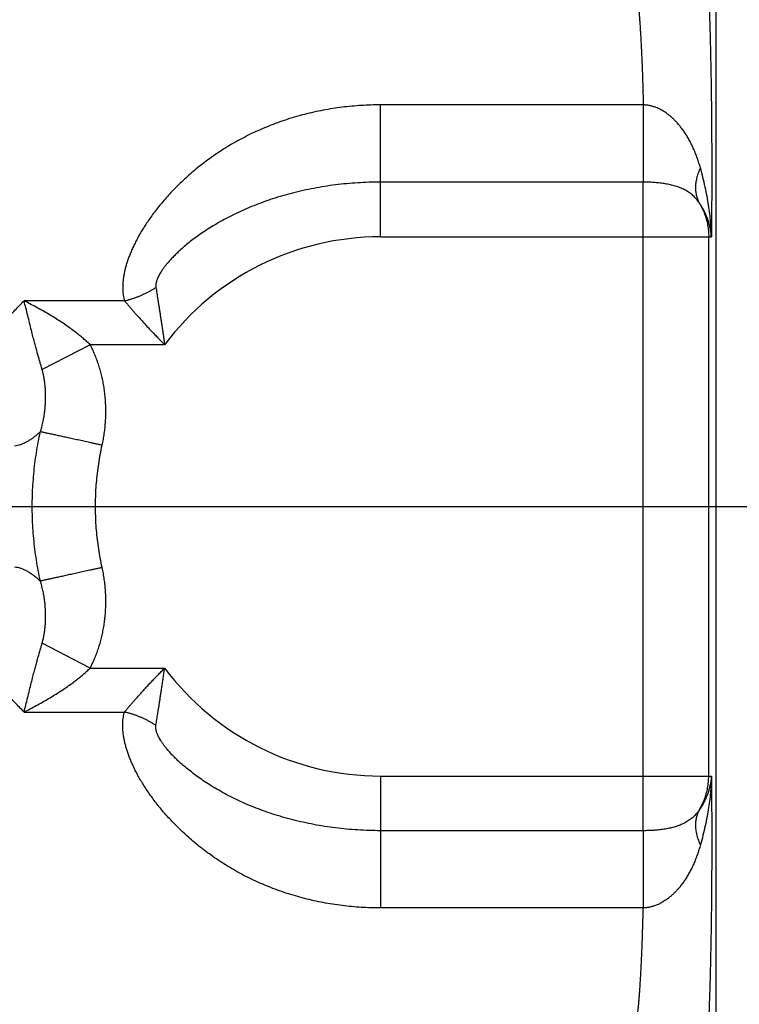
# Model space of a CAD drawing. Header units: inches. Extents: x 0 to 34, y 0 to 22.
# Tile 17 of 152: x 7.011 to 7.435, y 8.283 to 8.863. Entities that reach past the tile are written whole.
import ezdxf

# ---------------------------------------------------------------- set-up
doc = ezdxf.new("R2010")
doc.units = ezdxf.units.IN
doc.header["$LTSCALE"] = 1.87
doc.header["$MEASUREMENT"] = 0
doc.layers.get('0').update_dxf_attribs({"linetype": 'CONTINUOUS'})
doc.layers.add('DIMENSIONS', color=7, linetype='CONTINUOUS')
doc.styles.get("Standard").update_dxf_attribs({"font": 'txt', "width": 0.8})
doc.dimstyles.new('DIMSTYLE_1', dxfattribs={"dimtxt": 0.125, "dimasz": 0.18, "dimexe": 0.18, "dimexo": 0.0625, "dimgap": 0.09, "dimtad": 0, "dimtih": 1, "dimtoh": 1, "dimdec": 3, "dimzin": 4, "dimdsep": 46, "dimtxsty": 'STANDARD', "dimblk": '_FILLED', "dimblk1": '_FILLED', "dimblk2": '_FILLED', "dimcen": 0.09, "dimadec": 0, "dimazin": 0, "dimtp": 0.01, "dimtm": 0.01, "dimtfac": 1, "dimtdec": 3, "dimtofl": 0, "dimtmove": 0, "dimatfit": 3, "dimldrblk": '_FILLED', "dimfxl": 1, "dimtolj": 1, "dimtzin": 4, "dimarcsym": 0})

# ---------------------------------------------------------------- blocks, each defined once
blk = doc.blocks.new('_FILLED')
at = {"color": 0, "linetype": 'BYBLOCK'}
blk.add_solid([(0, 0), (-1, 0.1736), (-1, -0.1736)], dxfattribs=at)
blk = doc.blocks.new('*D0')
at = {"layer": 'DIMENSIONS', "color": 2, "linetype": 'CONTINUOUS'}
for p, q in [((5.74989, 8.57643), (8.29689, 8.57643)), ((8.17189, 8.57643), (8.17189, 7.73706)), ((8.17189, 6.65543), (8.17189, 7.29956)), ((7.17833, 6.65543), (8.29689, 6.65543))]:
    blk.add_line(p, q, dxfattribs=at)
at = {"layer": 'DIMENSIONS', "color": 2, "linetype": 'CONTINUOUS', "xscale": 0.18, "yscale": 0.18, "zscale": 0.18}
for p, rotation in [((8.17189, 8.57643), 90), ((8.17189, 6.65543), 270)]:
    blk.add_blockref('_FILLED', p, dxfattribs=dict(at, rotation=rotation))
at = {"layer": 'DIMENSIONS', "color": 2, "linetype": 'CONTINUOUS', "width": 0.8}
for s, p in [('1.921', (7.82189, 7.54956)), ('[', (7.82189, 7.36206)), (']', (8.42189, 7.36206)), ('48.79', (7.92189, 7.36206))]:
    blk.add_text(s, height=0.125, dxfattribs=at).set_placement(p)
blk = doc.blocks.new('*D1')
at = {"layer": 'DIMENSIONS', "color": 2, "linetype": 'CONTINUOUS'}
for p, q in [((7.34989, 10.39143), (9.04689, 10.39143)), ((8.92189, 10.39143), (8.92189, 9.22117)), ((8.92189, 6.65543), (8.92189, 8.78367)), ((7.17833, 6.65543), (9.04689, 6.65543))]:
    blk.add_line(p, q, dxfattribs=at)
at = {"layer": 'DIMENSIONS', "color": 2, "linetype": 'CONTINUOUS', "xscale": 0.18, "yscale": 0.18, "zscale": 0.18}
for p, rotation in [((8.92189, 10.39143), 90), ((8.92189, 6.65543), 270)]:
    blk.add_blockref('_FILLED', p, dxfattribs=dict(at, rotation=rotation))
at = {"layer": 'DIMENSIONS', "color": 2, "linetype": 'CONTINUOUS', "width": 0.8}
for s, p in [('3.736', (8.57189, 9.03367)), ('[', (8.57189, 8.84617)), (']', (9.17189, 8.84617)), ('94.89', (8.67189, 8.84617))]:
    blk.add_text(s, height=0.125, dxfattribs=at).set_placement(p)

msp = doc.modelspace()

# ---------------------------------------------------------------- linework, layer by layer
at = {"color": 7, "linetype": 'CONTINUOUS'}
for p, q in [((7.42189, 6.94133), (7.42189, 10.22397)), ((7.37882, 8.81312), (7.22389, 8.81312)), ((7.22389, 8.73535), (7.22389, 8.81312)), ((7.37887, 8.76758), (7.22389, 8.76758)), ((7.37887, 8.38527), (7.37887, 8.76758)), ((7.22389, 8.73535), (7.41898, 8.73535)), ((7.41742, 8.41751), (7.41742, 8.73535)), ((7.07305, 8.69764), (7.01386, 8.69764)), ((7.05285, 8.67175), (7.02452, 8.65707)), ((7.09674, 8.67175), (7.05285, 8.67175)), ((7.05285, 8.48111), (7.02453, 8.49578)), ((7.05285, 8.48111), (7.09674, 8.48111)), ((7.01386, 8.45522), (7.07305, 8.45522)), ((7.22389, 8.41751), (7.41898, 8.41751)), ((7.22389, 8.41751), (7.22389, 8.33974)), ((7.37887, 8.38527), (7.22389, 8.38527)), ((7.37882, 8.33974), (7.22389, 8.33974))]:
    msp.add_line(p, q, dxfattribs=at)
for start, end in [(90, 143.14108), (216.85891, 270)]:
    msp.add_arc((7.22389, 8.57643), 0.15892, start, end, dxfattribs=at)
for points, knots in [([(7.41278, 8.92748), (7.41287, 8.92738), (7.41304, 8.92712), (7.41326, 8.92661), (7.41349, 8.92593), (7.41371, 8.92507), (7.41393, 8.92404), (7.41415, 8.92282), (7.41437, 8.92144), (7.41459, 8.91988), (7.41481, 8.91815), (7.41502, 8.91625), (7.41523, 8.91418), (7.41544, 8.91195), (7.41564, 8.90955), (7.41584, 8.907), (7.41604, 8.90429), (7.41623, 8.90143), (7.41642, 8.89842), (7.4166, 8.89526), (7.41678, 8.89196), (7.41696, 8.88852), (7.41713, 8.88495), (7.41729, 8.88124), (7.41745, 8.87741), (7.4176, 8.87346), (7.41774, 8.8694), (7.41788, 8.86522), (7.41802, 8.86093), (7.41814, 8.85654), (7.41826, 8.85206), (7.41838, 8.84748), (7.41848, 8.84282), (7.41858, 8.83807), (7.41868, 8.83325), (7.41876, 8.82837), (7.41884, 8.82342), (7.41891, 8.81841), (7.41897, 8.81334), (7.41903, 8.80824), (7.41907, 8.80309), (7.41911, 8.79791), (7.41914, 8.7927), (7.41917, 8.78746), (7.41919, 8.78222), (7.41919, 8.77696), (7.41919, 8.7717), (7.41919, 8.76644), (7.41917, 8.76119), (7.41915, 8.75595), (7.41912, 8.75075), (7.41908, 8.74557), (7.41903, 8.74044), (7.419, 8.73704), (7.41898, 8.73535)], [0, 0, 0, 0, 0.002036, 0.004882, 0.008596, 0.0132, 0.018703, 0.025106, 0.032401, 0.040582, 0.049644, 0.059578, 0.070374, 0.08202, 0.094501, 0.107804, 0.121914, 0.136818, 0.1525, 0.168944, 0.186125, 0.204018, 0.222601, 0.241856, 0.261766, 0.282313, 0.303469, 0.325202, 0.347484, 0.370289, 0.393597, 0.417384, 0.441622, 0.466278, 0.491322, 0.516724, 0.542455, 0.568485, 0.594785, 0.621326, 0.648078, 0.67501, 0.702087, 0.729274, 0.756533, 0.783838, 0.811167, 0.838496, 0.865791, 0.893, 0.920073, 0.946963, 0.97362, 1, 1, 1, 1]), ([(7.37281, 8.88752), (7.37291, 8.88744), (7.3731, 8.88723), (7.37334, 8.88681), (7.37358, 8.88624), (7.37381, 8.88552), (7.37405, 8.88465), (7.37429, 8.88363), (7.37452, 8.88247), (7.37476, 8.88116), (7.37499, 8.8797), (7.37521, 8.8781), (7.37544, 8.87636), (7.37566, 8.87449), (7.37587, 8.87247), (7.37608, 8.87033), (7.37629, 8.86805), (7.37649, 8.86565), (7.37669, 8.86312), (7.37688, 8.86047), (7.37706, 8.85771), (7.37724, 8.85484), (7.37741, 8.85185), (7.37758, 8.84876), (7.37773, 8.84557), (7.37789, 8.84228), (7.37803, 8.83891), (7.37817, 8.83544), (7.3783, 8.8319), (7.37842, 8.82828), (7.37853, 8.82458), (7.37864, 8.82082), (7.37873, 8.81699), (7.37879, 8.81442), (7.37882, 8.81312)], [0, 0, 0, 0, 0.00477, 0.011175, 0.019392, 0.029493, 0.041511, 0.055453, 0.071316, 0.089093, 0.108767, 0.130321, 0.153729, 0.178966, 0.206, 0.234798, 0.265322, 0.297531, 0.331381, 0.366822, 0.403802, 0.442273, 0.482187, 0.523498, 0.566156, 0.610102, 0.655254, 0.701531, 0.748885, 0.797271, 0.846636, 0.896919, 0.948059, 1, 1, 1, 1]), ([(7.22389, 8.81312), (7.22201, 8.81312), (7.21824, 8.81306), (7.2126, 8.8128), (7.20697, 8.81236), (7.20136, 8.81175), (7.19578, 8.81097), (7.19022, 8.81001), (7.1847, 8.80887), (7.17923, 8.80757), (7.17382, 8.80608), (7.16848, 8.80443), (7.16322, 8.80261), (7.15805, 8.80063), (7.15297, 8.7985), (7.14801, 8.79621), (7.14317, 8.79378), (7.13846, 8.79123), (7.1339, 8.78855), (7.1295, 8.78577), (7.12525, 8.78291), (7.12118, 8.77996), (7.11728, 8.77695), (7.11356, 8.7739), (7.11002, 8.77081), (7.10666, 8.7677), (7.10348, 8.76459), (7.10048, 8.76148), (7.09765, 8.75837), (7.09501, 8.7553), (7.09252, 8.75226), (7.09021, 8.74925), (7.08807, 8.74629), (7.08608, 8.74338), (7.08424, 8.74054), (7.08255, 8.73774), (7.08101, 8.73501), (7.0796, 8.73236), (7.07833, 8.72977), (7.07719, 8.72725), (7.07618, 8.72479), (7.07528, 8.72241), (7.07449, 8.72009), (7.07382, 8.71783), (7.07326, 8.71565), (7.07281, 8.71354), (7.07247, 8.71151), (7.07222, 8.70956), (7.07206, 8.70768), (7.07201, 8.70587), (7.07204, 8.70411), (7.07216, 8.7024), (7.07237, 8.70076), (7.07265, 8.69917), (7.0729, 8.69814), (7.07305, 8.69764)], [0, 0, 0, 0, 0.026969, 0.053909, 0.080826, 0.107729, 0.134627, 0.161519, 0.188397, 0.21524, 0.242011, 0.268682, 0.295235, 0.321655, 0.347923, 0.374004, 0.399849, 0.425412, 0.450645, 0.475505, 0.499951, 0.523939, 0.547436, 0.57041, 0.592827, 0.614666, 0.635908, 0.656537, 0.67654, 0.695908, 0.714634, 0.732712, 0.750148, 0.766951, 0.783128, 0.798687, 0.813635, 0.827981, 0.841734, 0.854914, 0.867557, 0.879704, 0.891386, 0.902608, 0.913361, 0.923648, 0.933467, 0.942836, 0.951799, 0.960422, 0.968789, 0.976937, 0.984857, 0.992549, 1, 1, 1, 1]), ([(7.4125, 8.77601), (7.41223, 8.77696), (7.41167, 8.77883), (7.41074, 8.78162), (7.40971, 8.78436), (7.4086, 8.78703), (7.4074, 8.78962), (7.40613, 8.79209), (7.40479, 8.79444), (7.4034, 8.79663), (7.40198, 8.79868), (7.40054, 8.80055), (7.39911, 8.80225), (7.39768, 8.80378), (7.39627, 8.80515), (7.3949, 8.80637), (7.39357, 8.80745), (7.39229, 8.80838), (7.39106, 8.8092), (7.38986, 8.80991), (7.3887, 8.81053), (7.38758, 8.81106), (7.38651, 8.81152), (7.38547, 8.8119), (7.38447, 8.81222), (7.38349, 8.81249), (7.38253, 8.8127), (7.38159, 8.81287), (7.38066, 8.813), (7.37974, 8.81309), (7.37913, 8.81311), (7.37882, 8.81312)], [0, 0, 0, 0, 0.055108, 0.110257, 0.16515, 0.219505, 0.272975, 0.325199, 0.375858, 0.42467, 0.471348, 0.515602, 0.557283, 0.59648, 0.63331, 0.667796, 0.699753, 0.729254, 0.75683, 0.782942, 0.807614, 0.830781, 0.852531, 0.873107, 0.892782, 0.911752, 0.930126, 0.948015, 0.965539, 0.982823, 1, 1, 1, 1]), ([(7.37882, 8.81312), (7.37882, 8.81254), (7.37882, 8.81136), (7.37882, 8.80959), (7.37883, 8.80779), (7.37883, 8.80598), (7.37883, 8.80415), (7.37883, 8.80231), (7.37883, 8.80046), (7.37883, 8.79862), (7.37884, 8.79677), (7.37884, 8.79494), (7.37884, 8.79311), (7.37884, 8.7913), (7.37884, 8.78951), (7.37885, 8.78775), (7.37885, 8.78601), (7.37885, 8.7843), (7.37885, 8.78263), (7.37885, 8.78099), (7.37885, 8.77941), (7.37886, 8.77786), (7.37886, 8.77637), (7.37886, 8.77493), (7.37886, 8.77355), (7.37886, 8.77223), (7.37886, 8.77097), (7.37887, 8.76978), (7.37887, 8.76866), (7.37887, 8.76793), (7.37887, 8.76758)], [0, 0, 0, 0, 0.0384, 0.077392, 0.116877, 0.156765, 0.196963, 0.23738, 0.277923, 0.318498, 0.359013, 0.399375, 0.43949, 0.479267, 0.518615, 0.557444, 0.595664, 0.633187, 0.669928, 0.705803, 0.740729, 0.774625, 0.807415, 0.839023, 0.869377, 0.898407, 0.926045, 0.95223, 0.976901, 1, 1, 1, 1]), ([(7.4125, 8.77601), (7.41228, 8.77555), (7.41186, 8.77462), (7.41131, 8.77321), (7.41083, 8.77182), (7.41043, 8.77043), (7.41011, 8.76905), (7.40986, 8.76768), (7.40969, 8.76634), (7.4096, 8.76501), (7.40959, 8.76371), (7.40966, 8.76244), (7.40981, 8.76119), (7.41003, 8.75998), (7.41034, 8.75881), (7.41072, 8.75767), (7.41118, 8.75657), (7.41153, 8.75587), (7.41173, 8.75552)], [0, 0, 0, 0, 0.072327, 0.143206, 0.212621, 0.280568, 0.347055, 0.412107, 0.475762, 0.538074, 0.599114, 0.658968, 0.71774, 0.775547, 0.832524, 0.888818, 0.944587, 1, 1, 1, 1]), ([(7.41898, 8.73535), (7.41896, 8.73676), (7.41886, 8.73968), (7.41855, 8.74421), (7.41805, 8.74901), (7.41736, 8.75406), (7.41646, 8.75932), (7.41535, 8.76476), (7.41403, 8.77036), (7.41303, 8.77411), (7.4125, 8.77601)], [0, 0, 0, 0, 0.102421, 0.212459, 0.329546, 0.453134, 0.582631, 0.717406, 0.856773, 1, 1, 1, 1]), ([(7.22389, 8.76758), (7.22167, 8.76758), (7.21723, 8.76751), (7.21059, 8.76721), (7.20399, 8.76669), (7.19745, 8.76598), (7.19098, 8.76507), (7.18461, 8.76397), (7.17835, 8.76268), (7.17221, 8.76121), (7.16622, 8.75958), (7.16039, 8.75778), (7.15474, 8.75583), (7.14928, 8.75375), (7.14403, 8.75154), (7.13901, 8.74924), (7.13422, 8.74685), (7.12968, 8.74439), (7.12541, 8.7419), (7.12141, 8.7394), (7.1177, 8.7369), (7.11428, 8.73443), (7.11116, 8.73202), (7.10833, 8.72968), (7.10578, 8.72744), (7.10352, 8.72531), (7.10152, 8.7233), (7.09976, 8.72142), (7.09825, 8.71966), (7.09694, 8.71804), (7.09583, 8.71655), (7.09489, 8.71518), (7.09411, 8.71392), (7.09346, 8.71278), (7.09293, 8.71172), (7.0925, 8.71076), (7.09216, 8.70987), (7.0919, 8.70907), (7.09172, 8.70833), (7.09159, 8.70766), (7.09152, 8.70704), (7.0915, 8.70647), (7.09152, 8.70595), (7.09155, 8.70561), (7.09158, 8.70545)], [0, 0, 0, 0, 0.043201, 0.086296, 0.129206, 0.171857, 0.214179, 0.256101, 0.297549, 0.338445, 0.378707, 0.418252, 0.457004, 0.494885, 0.531807, 0.567674, 0.602384, 0.635831, 0.667904, 0.698498, 0.727508, 0.754845, 0.780435, 0.804223, 0.826191, 0.846334, 0.864691, 0.881331, 0.896328, 0.909781, 0.921802, 0.932498, 0.942013, 0.950502, 0.958121, 0.964964, 0.971068, 0.976505, 0.981383, 0.985794, 0.989798, 0.993459, 0.996837, 1, 1, 1, 1]), ([(7.41173, 8.75552), (7.41148, 8.75589), (7.41098, 8.75661), (7.41016, 8.75764), (7.40926, 8.75863), (7.40829, 8.75957), (7.40726, 8.76046), (7.40616, 8.76129), (7.405, 8.76206), (7.40378, 8.76277), (7.40251, 8.76342), (7.40119, 8.76401), (7.39983, 8.76455), (7.39843, 8.76503), (7.397, 8.76546), (7.39555, 8.76584), (7.39407, 8.76618), (7.39258, 8.76647), (7.39107, 8.76673), (7.38955, 8.76694), (7.38803, 8.76712), (7.38651, 8.76727), (7.38498, 8.76739), (7.38345, 8.76748), (7.38192, 8.76754), (7.3804, 8.76758), (7.37938, 8.76758), (7.37887, 8.76758)], [0, 0, 0, 0, 0.035989, 0.07225, 0.108811, 0.145717, 0.183011, 0.220726, 0.25889, 0.297533, 0.336666, 0.376291, 0.416388, 0.456924, 0.497861, 0.539143, 0.580703, 0.622476, 0.66439, 0.706372, 0.748379, 0.790391, 0.832396, 0.874386, 0.916333, 0.95821, 1, 1, 1, 1]), ([(7.41898, 8.73535), (7.41893, 8.7361), (7.41878, 8.73762), (7.41841, 8.7399), (7.41791, 8.74219), (7.41725, 8.74449), (7.41644, 8.74678), (7.41549, 8.74904), (7.41438, 8.75126), (7.41313, 8.75343), (7.41221, 8.75483), (7.41173, 8.75552)], [0, 0, 0, 0, 0.104296, 0.210727, 0.319115, 0.429218, 0.540873, 0.653936, 0.768227, 0.883602, 1, 1, 1, 1]), ([(7.41173, 8.75552), (7.41203, 8.75502), (7.41263, 8.754), (7.41345, 8.75243), (7.41419, 8.75083), (7.41486, 8.74919), (7.41546, 8.74752), (7.41598, 8.74583), (7.41642, 8.74412), (7.41678, 8.74238), (7.41707, 8.74064), (7.41727, 8.73888), (7.41739, 8.73711), (7.41742, 8.73594), (7.41742, 8.73535)], [0, 0, 0, 0, 0.083302, 0.166646, 0.249998, 0.333343, 0.416678, 0.500021, 0.583393, 0.666769, 0.750124, 0.833444, 0.916732, 1, 1, 1, 1]), ([(7.07305, 8.69764), (7.07364, 8.69778), (7.07482, 8.69807), (7.07658, 8.69857), (7.07833, 8.69912), (7.08007, 8.69973), (7.08179, 8.7004), (7.0835, 8.70112), (7.08518, 8.70189), (7.08683, 8.70271), (7.08845, 8.70357), (7.09004, 8.70449), (7.09107, 8.70513), (7.09158, 8.70545)], [0, 0, 0, 0, 0.089991, 0.18053, 0.271499, 0.362777, 0.45424, 0.545765, 0.637228, 0.728505, 0.819473, 0.910011, 1, 1, 1, 1]), ([(7.09158, 8.70545), (7.09167, 8.70491), (7.09185, 8.7038), (7.09212, 8.7021), (7.09241, 8.70031), (7.09271, 8.69845), (7.09302, 8.69649), (7.09334, 8.69444), (7.09367, 8.69229), (7.09402, 8.69005), (7.09437, 8.68772), (7.09474, 8.6853), (7.09512, 8.68278), (7.09552, 8.68017), (7.09592, 8.67745), (7.09631, 8.67464), (7.0966, 8.67273), (7.09673, 8.67175)], [0, 0, 0, 0, 0.048348, 0.098921, 0.151845, 0.207266, 0.265341, 0.326201, 0.389873, 0.456343, 0.525571, 0.597502, 0.672138, 0.749587, 0.829978, 0.91342, 1, 1, 1, 1]), ([(6.96851, 8.66034), (6.96904, 8.6604), (6.97014, 8.66058), (6.97178, 8.661), (6.97346, 8.66157), (6.97517, 8.66229), (6.97692, 8.66316), (6.97869, 8.66418), (6.98051, 8.66535), (6.98236, 8.66667), (6.98425, 8.66813), (6.98619, 8.66972), (6.98817, 8.67145), (6.99019, 8.67331), (6.99227, 8.67529), (6.9944, 8.67739), (6.99659, 8.6796), (6.99884, 8.68191), (7.00116, 8.68433), (7.00354, 8.68683), (7.006, 8.68943), (7.00854, 8.6921), (7.01117, 8.69485), (7.01295, 8.6967), (7.01386, 8.69764)], [0, 0, 0, 0, 0.027254, 0.05563, 0.085278, 0.116356, 0.149001, 0.183357, 0.219539, 0.257625, 0.297665, 0.339705, 0.383779, 0.42992, 0.478109, 0.528302, 0.58046, 0.634582, 0.690671, 0.748726, 0.80872, 0.870619, 0.93439, 1, 1, 1, 1]), ([(7.02452, 8.65707), (7.02435, 8.65768), (7.02399, 8.65892), (7.02343, 8.66086), (7.02283, 8.66294), (7.02218, 8.6652), (7.0215, 8.66767), (7.02075, 8.67039), (7.01994, 8.67338), (7.01908, 8.67673), (7.01814, 8.68047), (7.01711, 8.68459), (7.01606, 8.68895), (7.01496, 8.69333), (7.01423, 8.69623), (7.01386, 8.69764)], [0, 0, 0, 0, 0.044947, 0.092653, 0.14398, 0.19973, 0.260673, 0.327608, 0.40116, 0.482679, 0.574571, 0.677373, 0.786188, 0.895586, 1, 1, 1, 1]), ([(7.05285, 8.67175), (7.05223, 8.67236), (7.05091, 8.67358), (7.04883, 8.67542), (7.04655, 8.67732), (7.04406, 8.67926), (7.04136, 8.68127), (7.03842, 8.68334), (7.03525, 8.68545), (7.03189, 8.68759), (7.02836, 8.68974), (7.02472, 8.69184), (7.02105, 8.69388), (7.01743, 8.69582), (7.01504, 8.69705), (7.01386, 8.69764)], [0, 0, 0, 0, 0.055671, 0.114796, 0.177749, 0.244869, 0.316489, 0.39295, 0.474147, 0.55941, 0.647889, 0.737988, 0.827863, 0.915753, 1, 1, 1, 1]), ([(7.07305, 8.69764), (7.07342, 8.6972), (7.07419, 8.69629), (7.07537, 8.69491), (7.0766, 8.69347), (7.07791, 8.69196), (7.07928, 8.69039), (7.08072, 8.68876), (7.08224, 8.68706), (7.08383, 8.68531), (7.08549, 8.68349), (7.08721, 8.68163), (7.08899, 8.67972), (7.09084, 8.67778), (7.09274, 8.67579), (7.09472, 8.67378), (7.09605, 8.67243), (7.09673, 8.67175)], [0, 0, 0, 0, 0.049501, 0.101256, 0.155396, 0.212068, 0.271413, 0.333541, 0.398414, 0.465939, 0.535965, 0.608278, 0.682708, 0.759172, 0.8376, 0.917907, 1, 1, 1, 1]), ([(7.05991, 8.61245), (7.06016, 8.61362), (7.06062, 8.61595), (7.06119, 8.61947), (7.06162, 8.62299), (7.06192, 8.62652), (7.06208, 8.63005), (7.0621, 8.63357), (7.06199, 8.63707), (7.06175, 8.64054), (7.06138, 8.64397), (7.06089, 8.64736), (7.06027, 8.65068), (7.05953, 8.65395), (7.05867, 8.65714), (7.05771, 8.66025), (7.05664, 8.66327), (7.05548, 8.6662), (7.05422, 8.66902), (7.05332, 8.67085), (7.05285, 8.67175)], [0, 0, 0, 0, 0.058646, 0.117106, 0.17539, 0.233514, 0.291494, 0.349316, 0.40687, 0.464033, 0.520719, 0.576863, 0.632424, 0.687387, 0.741685, 0.795177, 0.847756, 0.899412, 0.950154, 1, 1, 1, 1]), ([(7.02351, 8.62045), (7.02378, 8.62135), (7.0243, 8.62317), (7.02497, 8.62595), (7.02553, 8.62881), (7.02598, 8.6317), (7.02631, 8.63461), (7.02652, 8.6375), (7.02661, 8.64035), (7.02659, 8.64313), (7.02646, 8.64582), (7.02623, 8.64838), (7.02591, 8.65081), (7.02551, 8.65307), (7.02505, 8.65514), (7.0247, 8.65645), (7.02452, 8.65707)], [0, 0, 0, 0, 0.075574, 0.153012, 0.231585, 0.310677, 0.389678, 0.467982, 0.544989, 0.620073, 0.692677, 0.762289, 0.828411, 0.890459, 0.947848, 1, 1, 1, 1]), ([(7.02351, 8.62045), (7.02295, 8.61993), (7.02183, 8.61894), (7.02014, 8.61755), (7.01845, 8.6163), (7.01676, 8.61519), (7.01508, 8.61422), (7.0134, 8.61341), (7.01171, 8.61276), (7.01002, 8.61229), (7.00888, 8.6121), (7.00832, 8.61204)], [0, 0, 0, 0, 0.129181, 0.253302, 0.372383, 0.486647, 0.596378, 0.701981, 0.803978, 0.903031, 1, 1, 1, 1]), ([(7.02351, 8.53241), (7.02305, 8.53447), (7.02221, 8.53862), (7.02114, 8.54487), (7.02026, 8.55115), (7.01957, 8.55745), (7.01909, 8.56377), (7.01879, 8.5701), (7.01869, 8.57644), (7.01879, 8.58278), (7.01909, 8.58911), (7.01958, 8.59543), (7.02026, 8.60173), (7.02114, 8.60801), (7.02221, 8.61425), (7.02305, 8.61839), (7.02351, 8.62045)], [0, 0, 0, 0, 0.071487, 0.142952, 0.214401, 0.285838, 0.357269, 0.428699, 0.500132, 0.571569, 0.643006, 0.714435, 0.785853, 0.857258, 0.928649, 1, 1, 1, 1]), ([(7.05991, 8.61245), (7.0593, 8.61259), (7.05808, 8.61285), (7.05626, 8.61325), (7.05445, 8.61365), (7.05265, 8.61405), (7.05087, 8.61444), (7.04911, 8.61483), (7.04737, 8.61521), (7.04566, 8.61558), (7.04399, 8.61595), (7.04236, 8.61631), (7.04076, 8.61666), (7.03921, 8.617), (7.03771, 8.61733), (7.03627, 8.61765), (7.03487, 8.61795), (7.03354, 8.61825), (7.03227, 8.61853), (7.03106, 8.61879), (7.02992, 8.61904), (7.02885, 8.61928), (7.02786, 8.6195), (7.02694, 8.6197), (7.0261, 8.61988), (7.02533, 8.62005), (7.02465, 8.6202), (7.02405, 8.62033), (7.02368, 8.62041), (7.02351, 8.62045)], [0, 0, 0, 0, 0.050172, 0.100226, 0.150045, 0.19951, 0.248507, 0.29692, 0.344635, 0.39154, 0.437524, 0.482481, 0.526303, 0.568888, 0.610137, 0.649952, 0.68824, 0.72491, 0.759877, 0.793058, 0.824375, 0.853756, 0.881131, 0.906435, 0.92961, 0.9506, 0.969355, 0.985832, 1, 1, 1, 1]), ([(7.05991, 8.5404), (7.05951, 8.54222), (7.05877, 8.54587), (7.05784, 8.55138), (7.0571, 8.55692), (7.05654, 8.56247), (7.05617, 8.56805), (7.05599, 8.57363), (7.05599, 8.57922), (7.05617, 8.5848), (7.05654, 8.59037), (7.0571, 8.59593), (7.05784, 8.60147), (7.05877, 8.60698), (7.0595, 8.61063), (7.05991, 8.61245)], [0, 0, 0, 0, 0.076969, 0.15388, 0.230761, 0.307641, 0.384545, 0.461472, 0.538402, 0.615318, 0.692214, 0.769097, 0.845999, 0.922955, 1, 1, 1, 1]), ([(7.00832, 8.54082), (7.00888, 8.54076), (7.01002, 8.54057), (7.01171, 8.5401), (7.01339, 8.53945), (7.01508, 8.53864), (7.01677, 8.53767), (7.01845, 8.53655), (7.02014, 8.5353), (7.02184, 8.53391), (7.02295, 8.53292), (7.02351, 8.53241)], [0, 0, 0, 0, 0.096608, 0.195567, 0.297668, 0.403514, 0.513537, 0.628035, 0.747205, 0.871168, 1, 1, 1, 1]), ([(7.05991, 8.5404), (7.0593, 8.54027), (7.05808, 8.54), (7.05626, 8.5396), (7.05445, 8.5392), (7.05265, 8.53881), (7.05087, 8.53842), (7.04911, 8.53803), (7.04737, 8.53765), (7.04566, 8.53728), (7.04399, 8.53691), (7.04236, 8.53655), (7.04076, 8.5362), (7.03921, 8.53586), (7.03771, 8.53553), (7.03626, 8.53521), (7.03487, 8.5349), (7.03354, 8.53461), (7.03227, 8.53433), (7.03106, 8.53407), (7.02992, 8.53382), (7.02885, 8.53358), (7.02786, 8.53336), (7.02694, 8.53316), (7.02609, 8.53298), (7.02533, 8.53281), (7.02465, 8.53266), (7.02405, 8.53253), (7.02368, 8.53245), (7.02351, 8.53241)], [0, 0, 0, 0, 0.050176, 0.100234, 0.150056, 0.199526, 0.248526, 0.296943, 0.344661, 0.391569, 0.437557, 0.482516, 0.526341, 0.568929, 0.61018, 0.649996, 0.688284, 0.724955, 0.759922, 0.793103, 0.82442, 0.853799, 0.881171, 0.906472, 0.929642, 0.950627, 0.969378, 0.98585, 1, 1, 1, 1]), ([(7.05285, 8.48111), (7.05332, 8.48201), (7.05422, 8.48384), (7.05548, 8.48666), (7.05664, 8.48959), (7.05771, 8.49261), (7.05867, 8.49572), (7.05952, 8.49891), (7.06026, 8.50217), (7.06088, 8.5055), (7.06138, 8.50888), (7.06175, 8.51232), (7.06199, 8.51579), (7.0621, 8.5193), (7.06207, 8.52282), (7.06192, 8.52635), (7.06162, 8.52988), (7.06119, 8.5334), (7.06062, 8.53691), (7.06016, 8.53924), (7.05991, 8.5404)], [0, 0, 0, 0, 0.049857, 0.100602, 0.152253, 0.204822, 0.258298, 0.312581, 0.367537, 0.423106, 0.479282, 0.536018, 0.593229, 0.650816, 0.70866, 0.766655, 0.824779, 0.883042, 0.941449, 1, 1, 1, 1]), ([(7.02453, 8.49578), (7.02471, 8.4964), (7.02505, 8.49772), (7.02551, 8.49979), (7.02591, 8.50205), (7.02623, 8.50447), (7.02646, 8.50703), (7.02659, 8.50971), (7.02661, 8.51249), (7.02652, 8.51534), (7.02631, 8.51823), (7.02598, 8.52114), (7.02553, 8.52404), (7.02496, 8.5269), (7.02429, 8.52969), (7.02378, 8.53151), (7.0235, 8.53241)], [0, 0, 0, 0, 0.052341, 0.109761, 0.171727, 0.237698, 0.307133, 0.379571, 0.454539, 0.531511, 0.609845, 0.688923, 0.768119, 0.846798, 0.924315, 1, 1, 1, 1]), ([(7.01386, 8.45522), (7.01295, 8.45615), (7.01117, 8.458), (7.00855, 8.46075), (7.00601, 8.46342), (7.00355, 8.46601), (7.00117, 8.46852), (6.99885, 8.47094), (6.9966, 8.47325), (6.99441, 8.47547), (6.99228, 8.47756), (6.9902, 8.47955), (6.98817, 8.4814), (6.98619, 8.48313), (6.98426, 8.48473), (6.98236, 8.48619), (6.98051, 8.4875), (6.9787, 8.48867), (6.97692, 8.48969), (6.97517, 8.49057), (6.97346, 8.49129), (6.97178, 8.49186), (6.97014, 8.49228), (6.96904, 8.49245), (6.96851, 8.49252)], [0, 0, 0, 0, 0.065498, 0.12919, 0.191035, 0.251013, 0.309095, 0.365257, 0.419464, 0.471674, 0.521868, 0.57003, 0.616149, 0.660226, 0.702269, 0.74231, 0.780401, 0.816599, 0.85098, 0.883645, 0.91472, 0.944363, 0.972736, 1, 1, 1, 1]), ([(7.01386, 8.45522), (7.0142, 8.45656), (7.01493, 8.45937), (7.01601, 8.46367), (7.01705, 8.46806), (7.01809, 8.47223), (7.01905, 8.47602), (7.01992, 8.4794), (7.02074, 8.48242), (7.02149, 8.48515), (7.02218, 8.48765), (7.02283, 8.48993), (7.02343, 8.49201), (7.02399, 8.49395), (7.02435, 8.49518), (7.02453, 8.49578)], [0, 0, 0, 0, 0.099264, 0.207361, 0.317168, 0.421758, 0.514923, 0.597082, 0.671093, 0.738543, 0.800013, 0.856211, 0.9078, 0.955481, 1, 1, 1, 1]), ([(7.01386, 8.45522), (7.01504, 8.45581), (7.01744, 8.45705), (7.02106, 8.45899), (7.02472, 8.46102), (7.02835, 8.46312), (7.03187, 8.46526), (7.03523, 8.46739), (7.0384, 8.4695), (7.04134, 8.47157), (7.04404, 8.47358), (7.04653, 8.47553), (7.04882, 8.47743), (7.05091, 8.47927), (7.05223, 8.4805), (7.05285, 8.48111)], [0, 0, 0, 0, 0.084582, 0.172498, 0.262129, 0.351896, 0.440104, 0.525239, 0.606428, 0.682961, 0.754687, 0.821926, 0.884999, 0.944236, 1, 1, 1, 1]), ([(7.07305, 8.45522), (7.07342, 8.45566), (7.07418, 8.45655), (7.07535, 8.45793), (7.07659, 8.45937), (7.07789, 8.46088), (7.07927, 8.46245), (7.08072, 8.46409), (7.08224, 8.46579), (7.08383, 8.46755), (7.08548, 8.46936), (7.0872, 8.47123), (7.08898, 8.47313), (7.09083, 8.47507), (7.09274, 8.47706), (7.09472, 8.47907), (7.09605, 8.48043), (7.09673, 8.48111)], [0, 0, 0, 0, 0.049081, 0.100577, 0.154639, 0.211374, 0.270889, 0.333248, 0.398333, 0.465964, 0.535955, 0.60816, 0.682463, 0.758829, 0.837232, 0.917638, 1, 1, 1, 1]), ([(7.09158, 8.4474), (7.09167, 8.44794), (7.09184, 8.44905), (7.09212, 8.45075), (7.09241, 8.45253), (7.09271, 8.4544), (7.09302, 8.45636), (7.09334, 8.45841), (7.09367, 8.46056), (7.09402, 8.4628), (7.09437, 8.46514), (7.09475, 8.46756), (7.09513, 8.47007), (7.09552, 8.47268), (7.09592, 8.4754), (7.09631, 8.47822), (7.0966, 8.48013), (7.09673, 8.48111)], [0, 0, 0, 0, 0.048085, 0.098483, 0.151343, 0.206802, 0.264983, 0.325997, 0.38982, 0.456381, 0.525611, 0.597493, 0.672051, 0.749426, 0.829781, 0.913265, 1, 1, 1, 1]), ([(7.22389, 8.33974), (7.222, 8.33974), (7.21823, 8.3398), (7.21258, 8.34006), (7.20694, 8.3405), (7.20133, 8.34111), (7.19574, 8.34189), (7.19018, 8.34285), (7.18467, 8.34399), (7.1792, 8.3453), (7.17379, 8.34678), (7.16844, 8.34844), (7.16317, 8.35026), (7.15799, 8.35225), (7.15291, 8.35439), (7.14794, 8.35668), (7.14309, 8.35912), (7.13838, 8.36168), (7.13381, 8.36436), (7.12939, 8.36715), (7.12514, 8.37003), (7.12106, 8.37299), (7.11716, 8.376), (7.11343, 8.37907), (7.10988, 8.38217), (7.10651, 8.38529), (7.10333, 8.38842), (7.10032, 8.39155), (7.0975, 8.39466), (7.09484, 8.39775), (7.09236, 8.40081), (7.09005, 8.40384), (7.08789, 8.40681), (7.0859, 8.40973), (7.08407, 8.4126), (7.08239, 8.4154), (7.08084, 8.41813), (7.07945, 8.4208), (7.07819, 8.42339), (7.07706, 8.42591), (7.07605, 8.42836), (7.07518, 8.43072), (7.07442, 8.43302), (7.07377, 8.43523), (7.07322, 8.43737), (7.07279, 8.43945), (7.07245, 8.44146), (7.07221, 8.4434), (7.07206, 8.44528), (7.07201, 8.44709), (7.07204, 8.44884), (7.07216, 8.45052), (7.07237, 8.45214), (7.07267, 8.4537), (7.07291, 8.45472), (7.07305, 8.45522)], [0, 0, 0, 0, 0.027009, 0.053996, 0.080961, 0.107903, 0.134824, 0.161717, 0.188578, 0.215399, 0.242173, 0.268875, 0.295479, 0.321958, 0.34828, 0.374403, 0.400289, 0.425895, 0.451178, 0.476092, 0.500593, 0.524642, 0.5482, 0.571233, 0.593712, 0.615615, 0.636919, 0.65761, 0.677676, 0.697109, 0.715902, 0.734053, 0.751563, 0.76843, 0.784658, 0.800254, 0.815224, 0.829576, 0.843324, 0.856486, 0.869079, 0.881117, 0.892621, 0.903624, 0.91416, 0.924259, 0.933954, 0.94328, 0.95226, 0.960906, 0.969234, 0.977271, 0.985059, 0.992634, 1, 1, 1, 1]), ([(7.09158, 8.4474), (7.09107, 8.44773), (7.09004, 8.44837), (7.08845, 8.44928), (7.08683, 8.45015), (7.08518, 8.45097), (7.0835, 8.45174), (7.08179, 8.45246), (7.08007, 8.45313), (7.07833, 8.45374), (7.07658, 8.45429), (7.07482, 8.45479), (7.07364, 8.45508), (7.07305, 8.45522)], [0, 0, 0, 0, 0.089981, 0.180512, 0.271473, 0.362745, 0.454204, 0.545727, 0.637191, 0.728472, 0.819447, 0.909996, 1, 1, 1, 1]), ([(7.22389, 8.38527), (7.22167, 8.38527), (7.21723, 8.38534), (7.2106, 8.38565), (7.204, 8.38616), (7.19747, 8.38687), (7.19101, 8.38778), (7.18464, 8.38888), (7.17838, 8.39017), (7.17225, 8.39163), (7.16626, 8.39327), (7.16044, 8.39507), (7.15479, 8.39701), (7.14933, 8.39909), (7.14408, 8.40129), (7.13906, 8.4036), (7.13426, 8.40599), (7.12972, 8.40844), (7.12545, 8.41093), (7.12145, 8.41344), (7.11773, 8.41594), (7.11431, 8.41841), (7.11118, 8.42082), (7.10834, 8.42316), (7.10579, 8.4254), (7.10353, 8.42754), (7.10152, 8.42955), (7.09977, 8.43143), (7.09825, 8.43319), (7.09695, 8.43481), (7.09584, 8.4363), (7.0949, 8.43767), (7.09412, 8.43892), (7.09347, 8.44007), (7.09293, 8.44112), (7.0925, 8.44209), (7.09216, 8.44297), (7.09191, 8.44378), (7.09172, 8.44451), (7.09159, 8.44519), (7.09152, 8.4458), (7.0915, 8.44637), (7.09151, 8.4469), (7.09155, 8.44724), (7.09158, 8.4474)], [0, 0, 0, 0, 0.043167, 0.086229, 0.129109, 0.171732, 0.214026, 0.255919, 0.297337, 0.3382, 0.378426, 0.417939, 0.456667, 0.494532, 0.531445, 0.567314, 0.602035, 0.635502, 0.667604, 0.69823, 0.727278, 0.754651, 0.780277, 0.804095, 0.826082, 0.846245, 0.864613, 0.881255, 0.896249, 0.909697, 0.921715, 0.932419, 0.941946, 0.95044, 0.958047, 0.964878, 0.97098, 0.976418, 0.981297, 0.98571, 0.989722, 0.993398, 0.996802, 1, 1, 1, 1]), ([(7.41898, 8.41751), (7.41893, 8.41676), (7.41878, 8.41524), (7.41841, 8.41296), (7.41791, 8.41066), (7.41725, 8.40836), (7.41644, 8.40608), (7.41548, 8.40382), (7.41438, 8.4016), (7.41313, 8.39943), (7.41221, 8.39802), (7.41173, 8.39734)], [0, 0, 0, 0, 0.104299, 0.210725, 0.319122, 0.42924, 0.540901, 0.653969, 0.768264, 0.883627, 1, 1, 1, 1]), ([(7.41173, 8.39734), (7.41203, 8.39784), (7.41263, 8.39886), (7.41345, 8.40043), (7.41419, 8.40203), (7.41486, 8.40367), (7.41546, 8.40533), (7.41598, 8.40703), (7.41642, 8.40874), (7.41678, 8.41047), (7.41707, 8.41222), (7.41727, 8.41398), (7.41739, 8.41574), (7.41742, 8.41692), (7.41742, 8.41751)], [0, 0, 0, 0, 0.083302, 0.166646, 0.249998, 0.333343, 0.416678, 0.500021, 0.583393, 0.666769, 0.750124, 0.833444, 0.916732, 1, 1, 1, 1]), ([(7.41898, 8.41751), (7.41896, 8.4161), (7.41886, 8.41318), (7.41855, 8.40865), (7.41805, 8.40385), (7.41736, 8.3988), (7.41646, 8.39354), (7.41535, 8.3881), (7.41403, 8.3825), (7.41303, 8.37874), (7.4125, 8.37685)], [0, 0, 0, 0, 0.102391, 0.21241, 0.329483, 0.453064, 0.582562, 0.717345, 0.856735, 1, 1, 1, 1]), ([(7.41898, 8.41751), (7.419, 8.41582), (7.41903, 8.41241), (7.41908, 8.40727), (7.41912, 8.4021), (7.41915, 8.39688), (7.41917, 8.39165), (7.41919, 8.3864), (7.41919, 8.38114), (7.41919, 8.37588), (7.41919, 8.37062), (7.41917, 8.36538), (7.41914, 8.36014), (7.41911, 8.35493), (7.41907, 8.34975), (7.41903, 8.3446), (7.41897, 8.3395), (7.41891, 8.33444), (7.41884, 8.32943), (7.41876, 8.32448), (7.41867, 8.31959), (7.41858, 8.31477), (7.41848, 8.31003), (7.41838, 8.30537), (7.41826, 8.30079), (7.41814, 8.29631), (7.41802, 8.29192), (7.41788, 8.28763), (7.41774, 8.28345), (7.4176, 8.27939), (7.41745, 8.27544), (7.41729, 8.27161), (7.41713, 8.26791), (7.41696, 8.26433), (7.41678, 8.26089), (7.4166, 8.25759), (7.41642, 8.25443), (7.41623, 8.25142), (7.41604, 8.24856), (7.41584, 8.24585), (7.41564, 8.2433), (7.41544, 8.24091), (7.41523, 8.23868), (7.41502, 8.23661), (7.41481, 8.23471), (7.41459, 8.23298), (7.41437, 8.23142), (7.41415, 8.23003), (7.41393, 8.22882), (7.41371, 8.22779), (7.41349, 8.22693), (7.41326, 8.22624), (7.41304, 8.22574), (7.41287, 8.22547), (7.41278, 8.22538)], [0, 0, 0, 0, 0.026419, 0.053105, 0.080013, 0.107099, 0.134313, 0.161608, 0.188936, 0.216261, 0.243563, 0.27082, 0.298005, 0.325082, 0.352012, 0.378759, 0.405295, 0.43159, 0.457618, 0.483348, 0.508748, 0.533789, 0.558441, 0.582673, 0.606456, 0.629762, 0.652566, 0.674846, 0.696575, 0.717727, 0.73827, 0.758178, 0.77743, 0.796011, 0.813901, 0.83108, 0.847521, 0.863202, 0.878103, 0.892211, 0.905512, 0.917992, 0.929636, 0.940431, 0.950364, 0.959424, 0.967604, 0.974898, 0.981299, 0.986802, 0.991405, 0.995118, 0.997964, 1, 1, 1, 1]), ([(7.41173, 8.39734), (7.41148, 8.39697), (7.41098, 8.39625), (7.41016, 8.39521), (7.40926, 8.39422), (7.40829, 8.39329), (7.40726, 8.3924), (7.40616, 8.39157), (7.405, 8.3908), (7.40378, 8.39009), (7.40251, 8.38944), (7.40119, 8.38885), (7.39983, 8.38831), (7.39844, 8.38783), (7.39701, 8.3874), (7.39555, 8.38701), (7.39407, 8.38668), (7.39258, 8.38639), (7.39107, 8.38613), (7.38956, 8.38592), (7.38804, 8.38574), (7.38651, 8.38559), (7.38499, 8.38547), (7.38346, 8.38538), (7.38193, 8.38532), (7.3804, 8.38528), (7.37938, 8.38527), (7.37887, 8.38527)], [0, 0, 0, 0, 0.035984, 0.07224, 0.108797, 0.145696, 0.182983, 0.220691, 0.258852, 0.297492, 0.336621, 0.376243, 0.416336, 0.456869, 0.497798, 0.539063, 0.580597, 0.622339, 0.664222, 0.706181, 0.748175, 0.790185, 0.832199, 0.874211, 0.916197, 0.958132, 1, 1, 1, 1]), ([(7.41173, 8.39734), (7.41153, 8.39699), (7.41118, 8.39629), (7.41072, 8.39519), (7.41034, 8.39405), (7.41003, 8.39288), (7.40981, 8.39166), (7.40966, 8.39042), (7.40959, 8.38915), (7.4096, 8.38784), (7.40969, 8.38652), (7.40986, 8.38517), (7.41011, 8.38381), (7.41043, 8.38243), (7.41083, 8.38104), (7.41131, 8.37964), (7.41186, 8.37824), (7.41228, 8.37731), (7.4125, 8.37685)], [0, 0, 0, 0, 0.055413, 0.111182, 0.167476, 0.224453, 0.28226, 0.341032, 0.400886, 0.461926, 0.524238, 0.587893, 0.652945, 0.719432, 0.787379, 0.856794, 0.927673, 1, 1, 1, 1]), ([(7.37887, 8.38527), (7.37887, 8.38492), (7.37887, 8.3842), (7.37887, 8.38308), (7.37886, 8.38188), (7.37886, 8.38063), (7.37886, 8.37931), (7.37886, 8.37793), (7.37886, 8.37649), (7.37886, 8.37499), (7.37885, 8.37345), (7.37885, 8.37186), (7.37885, 8.37023), (7.37885, 8.36856), (7.37885, 8.36685), (7.37885, 8.36511), (7.37884, 8.36335), (7.37884, 8.36156), (7.37884, 8.35975), (7.37884, 8.35792), (7.37884, 8.35608), (7.37883, 8.35424), (7.37883, 8.35239), (7.37883, 8.35055), (7.37883, 8.34871), (7.37883, 8.34688), (7.37883, 8.34507), (7.37882, 8.34327), (7.37882, 8.34149), (7.37882, 8.34032), (7.37882, 8.33974)], [0, 0, 0, 0, 0.0231, 0.04777, 0.073955, 0.101593, 0.130623, 0.160976, 0.192584, 0.225374, 0.25927, 0.294196, 0.33007, 0.366812, 0.404335, 0.442555, 0.481383, 0.520731, 0.560508, 0.600623, 0.640985, 0.681499, 0.722075, 0.762617, 0.803035, 0.843233, 0.883121, 0.922606, 0.961598, 1, 1, 1, 1]), ([(7.4125, 8.37685), (7.41223, 8.3759), (7.41167, 8.37402), (7.41074, 8.37124), (7.40971, 8.3685), (7.4086, 8.36582), (7.4074, 8.36324), (7.40612, 8.36076), (7.40479, 8.35842), (7.4034, 8.35622), (7.40198, 8.35417), (7.40054, 8.3523), (7.3991, 8.35061), (7.39768, 8.34907), (7.39627, 8.3477), (7.3949, 8.34648), (7.39357, 8.34541), (7.39229, 8.34447), (7.39105, 8.34366), (7.38986, 8.34295), (7.3887, 8.34233), (7.38758, 8.3418), (7.3865, 8.34134), (7.38547, 8.34096), (7.38446, 8.34063), (7.38348, 8.34037), (7.38252, 8.34015), (7.38158, 8.33998), (7.38065, 8.33986), (7.37974, 8.33977), (7.37912, 8.33974), (7.37882, 8.33974)], [0, 0, 0, 0, 0.055081, 0.110227, 0.165145, 0.219545, 0.273064, 0.325295, 0.375952, 0.424803, 0.471539, 0.515787, 0.557376, 0.596466, 0.633255, 0.667804, 0.699857, 0.729399, 0.756949, 0.782993, 0.807609, 0.830773, 0.85257, 0.873215, 0.892944, 0.911939, 0.930311, 0.948175, 0.965655, 0.982885, 1, 1, 1, 1]), ([(7.37281, 8.26534), (7.37291, 8.26541), (7.3731, 8.26563), (7.37334, 8.26605), (7.37358, 8.26662), (7.37381, 8.26734), (7.37405, 8.26821), (7.37429, 8.26923), (7.37452, 8.27039), (7.37476, 8.2717), (7.37499, 8.27316), (7.37521, 8.27475), (7.37544, 8.27649), (7.37566, 8.27837), (7.37587, 8.28038), (7.37608, 8.28253), (7.37629, 8.2848), (7.37649, 8.28721), (7.37669, 8.28974), (7.37688, 8.29238), (7.37706, 8.29515), (7.37724, 8.29802), (7.37741, 8.301), (7.37758, 8.30409), (7.37773, 8.30728), (7.37789, 8.31057), (7.37803, 8.31395), (7.37817, 8.31741), (7.3783, 8.32096), (7.37842, 8.32458), (7.37853, 8.32827), (7.37864, 8.33204), (7.37873, 8.33587), (7.37879, 8.33844), (7.37882, 8.33974)], [0, 0, 0, 0, 0.00477, 0.011175, 0.019392, 0.029495, 0.041514, 0.055456, 0.07132, 0.089095, 0.108767, 0.130317, 0.153722, 0.178955, 0.205986, 0.234781, 0.265304, 0.297514, 0.331364, 0.366805, 0.403784, 0.44225, 0.482159, 0.523464, 0.566116, 0.61006, 0.655216, 0.701504, 0.748872, 0.797273, 0.84665, 0.89694, 0.948078, 1, 1, 1, 1])]:
    msp.add_open_spline(points, degree=3, knots=knots, dxfattribs=at)

# ---------------------------------------------------------------- dimensions: what is measured, and where the dimension line sits
at = {"layer": 'DIMENSIONS', "color": 2, "linetype": 'CONTINUOUS'}
for base, p1, p2, angle, picture, middle in [((8.92189, 6.65543), (7.34989, 10.39143), (7.17833, 6.65543), 270, '*D1', (8.92189, 9.00242)), ((8.17189, 8.57643), (7.17833, 6.65543), (5.74989, 8.57643), 90, '*D0', (8.17189, 7.51831))]:
    dim = msp.add_linear_dim(base=base, p1=p1, p2=p2, angle=angle, dimstyle='DIMSTYLE_1', dxfattribs=at)
    dim.commit()
    dim.dimension.update_dxf_attribs({"geometry": picture, "text_midpoint": middle, "dimtype": 160})

doc.saveas('drawing.dxf')
